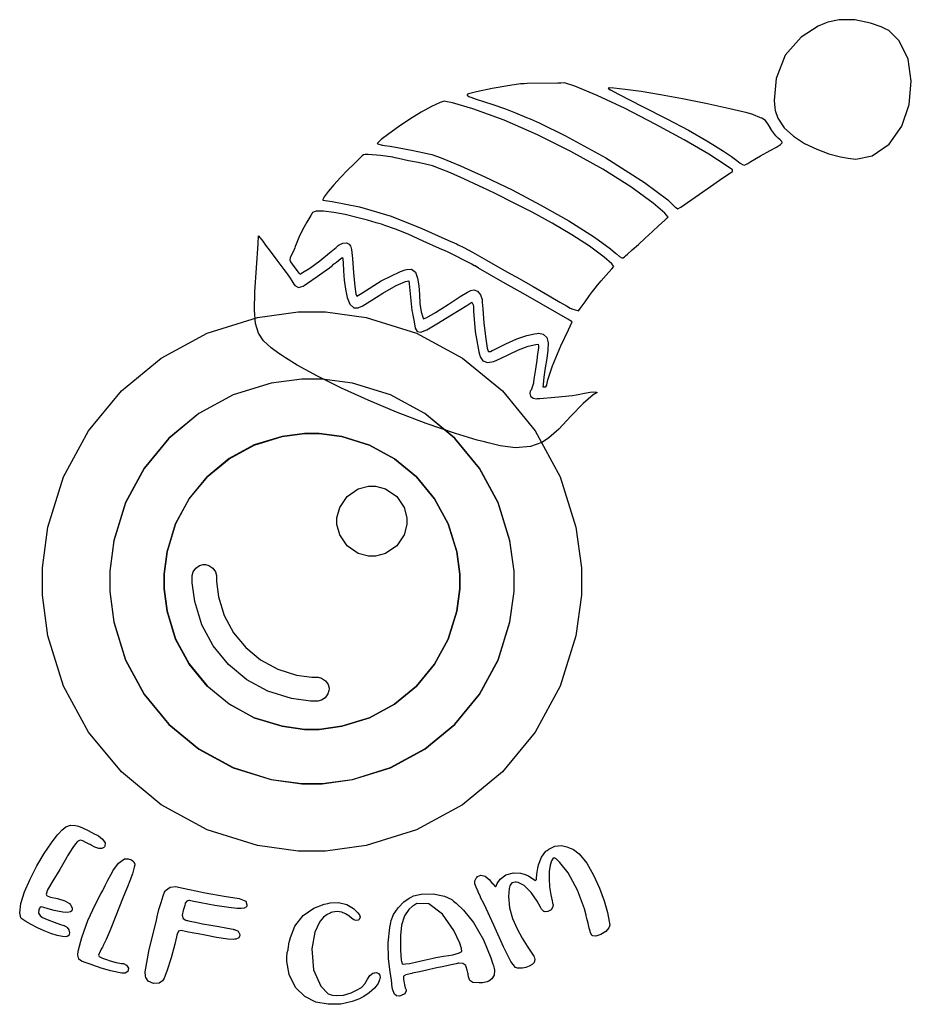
# Model space of a CAD drawing. Extents: x 2.28 to 6.5, y 0.51 to 5.17.
import ezdxf

# ---------------------------------------------------------------- set-up
doc = ezdxf.new("R2010")
doc.units = 0
doc.layers.get('0').update_dxf_attribs({"linetype": 'CONTINUOUS'})

msp = doc.modelspace()

# ---------------------------------------------------------------- linework, layer by layer
at = {"color": 240}
for points in [[(6.21039, 4.51286), (6.2354, 4.51036), (6.31288, 4.52626), (6.39393, 4.58122), (6.45253, 4.66607), (6.48757, 4.7691), (6.4981, 4.87858), (6.48296, 4.98281), (6.44125, 5.06999), (6.3916, 5.11897), (6.37185, 5.12847), (6.35553, 5.13618), (6.30425, 5.15435), (6.23112, 5.16965), (6.15696, 5.17008), (6.10292, 5.15864), (6.08649, 5.15136), (6.05767, 5.13878), (5.97732, 5.08718), (5.90093, 5.00168), (5.85867, 4.89154), (5.8495, 4.78765), (5.85211, 4.75347), (5.85303, 4.74078), (5.86583, 4.70324), (5.89665, 4.65821), (5.94038, 4.6186), (5.99294, 4.58475), (6.05035, 4.55697), (6.1084, 4.53554), (6.16308, 4.52072), (6.19846, 4.51411), (6.21039, 4.51286)], [(4.69374, 4.70036), (4.73606, 4.68158), (4.86083, 4.62017), (5.05192, 4.516), (5.23497, 4.40007), (5.34554, 4.31685), (5.37815, 4.28472), (5.38103, 4.28185), (5.39231, 4.2755), (5.40392, 4.28033), (5.40728, 4.28267), (5.43842, 4.30447), (5.53207, 4.36968), (5.60661, 4.42096), (5.64264, 4.44526), (5.65207, 4.45139), (5.65207, 4.45139), (5.65186, 4.45876), (5.62125, 4.48004), (5.53976, 4.53282), (5.42279, 4.60101), (5.28564, 4.676), (5.1435, 4.74914), (5.01161, 4.81164), (4.90522, 4.85487), (4.85579, 4.87076), (4.83957, 4.87011), (4.82525, 4.86963), (4.68018, 4.86757), (4.66564, 4.86703), (4.64839, 4.86632), (4.59694, 4.85921), (4.5146, 4.84424), (4.44006, 4.8279), (4.40261, 4.81858), (4.39481, 4.81597), (4.39583, 4.81337), (4.40283, 4.80664), (4.41092, 4.80404), (4.41249, 4.8035), (4.43847, 4.79465), (4.51676, 4.76833), (4.57656, 4.74804), (4.62457, 4.72971), (4.67649, 4.70779), (4.69374, 4.70036)], [(4.9229, 3.79199), (4.93056, 3.80263), (4.95356, 3.83458), (4.97439, 3.86372), (4.98899, 3.88374), (5.00076, 3.89908), (5.01318, 3.91411), (5.02983, 3.93326), (5.0541, 3.96089), (5.08074, 3.99126), (5.08957, 4.00142), (5.07981, 4.01406), (5.04383, 4.04665), (4.97537, 4.09776), (4.891, 4.15192), (4.79779, 4.20638), (4.70253, 4.2584), (4.61219, 4.30524), (4.53369, 4.34413), (4.48893, 4.36546), (4.47396, 4.37224), (4.45107, 4.38297), (4.38232, 4.41493), (4.31608, 4.44482), (4.26807, 4.46479), (4.23133, 4.47771), (4.19874, 4.48643), (4.16325, 4.49382), (4.11774, 4.50271), (4.07081, 4.51247), (4.05524, 4.51594), (4.04372, 4.51856), (3.98579, 4.52669), (3.92736, 4.53163), (3.91564, 4.53267), (3.91297, 4.53267), (3.90506, 4.53043), (3.89839, 4.52561), (3.89686, 4.52431), (3.8935, 4.52121), (3.88368, 4.51161), (3.85997, 4.48828), (3.82964, 4.45768), (3.79644, 4.42329), (3.76432, 4.38851), (3.73703, 4.35678), (3.71847, 4.33143), (3.71192, 4.3195), (3.71251, 4.31597), (3.75608, 4.30979), (3.88585, 4.28347), (4.03526, 4.23931), (4.18137, 4.18169), (4.30404, 4.12717), (4.34478, 4.10867), (4.35363, 4.10449), (4.3801, 4.09142), (4.42051, 4.0695), (4.48714, 4.03179), (4.57254, 3.98318), (4.60101, 3.96701), (4.62782, 3.95204), (4.70817, 3.90657), (4.78386, 3.86307), (4.83421, 3.83356), (4.86546, 3.81506), (4.88374, 3.80464), (4.89529, 3.79932), (4.90625, 3.79606), (4.91872, 3.79308), (4.9229, 3.79199)], [(5.01042, 3.40554), (4.99274, 3.39464), (4.94476, 3.35357), (4.88683, 3.29254), (4.82949, 3.23156), (4.78282, 3.1906), (4.76563, 3.17953), (4.74968, 3.16928), (4.69515, 3.14908), (4.62408, 3.14296), (4.5516, 3.153), (4.49567, 3.16639), (4.47711, 3.17117), (4.44276, 3.18007), (4.34071, 3.2105), (4.20074, 3.25803), (4.06131, 3.31142), (3.92654, 3.36822), (3.80057, 3.42606), (3.6875, 3.48247), (3.59147, 3.53515), (3.53483, 3.56928), (3.51665, 3.5816), (3.50418, 3.59011), (3.46756, 3.6166), (3.43186, 3.64919), (3.40793, 3.68565), (3.3941, 3.73226), (3.38883, 3.79536), (3.39051, 3.88118), (3.39751, 3.99604), (3.4056, 4.10867), (3.40831, 4.14615), (3.40935, 4.14492), (3.41249, 4.14111), (3.41575, 4.13721), (3.42019, 4.13151), (3.42806, 4.1211), (3.44162, 4.10297), (3.46306, 4.07428), (3.49463, 4.03201), (3.5275, 3.98796), (3.53851, 3.97325), (3.54346, 3.96664), (3.558, 3.94635), (3.56625, 3.93332), (3.56999, 3.926), (3.57443, 3.9184), (3.57607, 3.91596), (3.57915, 3.91129), (3.59765, 3.90218), (3.61925, 3.90869), (3.62397, 3.91178), (3.63943, 3.92253), (3.68593, 3.95486), (3.7239, 3.98139), (3.74419, 3.99599), (3.75325, 4.00299), (3.75743, 4.00683), (3.76324, 4.01204), (3.77701, 4.023), (3.79812, 4.0389), (3.80524, 4.04411), (3.80653, 4.0376), (3.80838, 4.01764), (3.81087, 3.98053), (3.81401, 3.93772), (3.81912, 3.89399), (3.82753, 3.85439), (3.8405, 3.82368), (3.85938, 3.80686), (3.87972, 3.80632), (3.88542, 3.80871), (3.89865, 3.81456), (3.93619, 3.83735), (3.99593, 3.87592), (4.05897, 3.91217), (4.10411, 3.93099), (4.11979, 3.93371), (4.12131, 3.92019), (4.12651, 3.85612), (4.13385, 3.79411), (4.13644, 3.78157), (4.13861, 3.77126), (4.1441, 3.74007), (4.15007, 3.71061), (4.15901, 3.69401), (4.17589, 3.69114), (4.20535, 3.70269), (4.25228, 3.7296), (4.32146, 3.77268), (4.39356, 3.81776), (4.41769, 3.83263), (4.41943, 3.82964), (4.4241, 3.82015), (4.42503, 3.81076), (4.42503, 3.80761), (4.42524, 3.79069), (4.43306, 3.69374), (4.45025, 3.59728), (4.45518, 3.58057), (4.45719, 3.57362), (4.46989, 3.55469), (4.49229, 3.54671), (4.52143, 3.55236), (4.55621, 3.56728), (4.59571, 3.58724), (4.63889, 3.60781), (4.68474, 3.62478), (4.72032, 3.63282), (4.73232, 3.63368), (4.73236, 3.632), (4.73275, 3.6269), (4.73307, 3.62224), (4.73292, 3.61643), (4.73178, 3.60607), (4.72922, 3.58794), (4.72493, 3.55871), (4.71843, 3.51497), (4.71158, 3.46886), (4.70936, 3.45344), (4.70882, 3.45008), (4.69792, 3.41704), (4.69586, 3.4139), (4.69396, 3.41118), (4.69162, 3.40076), (4.69596, 3.38813), (4.70828, 3.37907), (4.72319, 3.37608), (4.72814, 3.37642), (4.73958, 3.37722), (4.81119, 3.38292), (4.89426, 3.39176), (4.91146, 3.3941), (4.9215, 3.39572), (4.9515, 3.40147), (4.97732, 3.4069), (4.99496, 3.40875), (5.00678, 3.40696), (5.01042, 3.40554)]]:
    msp.add_lwpolyline(points, close=True, dxfattribs=at)
at = {"color": 95}
for points in [[(5.55832, 4.57954), (5.57124, 4.57172), (5.60954, 4.54736), (5.64643, 4.52235), (5.67176, 4.50385), (5.68842, 4.49138), (5.69911, 4.48432), (5.70671, 4.48215), (5.71403, 4.48421), (5.72151, 4.48844), (5.72396, 4.4899), (5.73899, 4.49886), (5.7845, 4.52512), (5.82926, 4.55018), (5.85986, 4.56728), (5.87825, 4.57872), (5.88607, 4.58681), (5.88519, 4.59364), (5.87744, 4.60161), (5.86768, 4.60997), (5.86458, 4.61285), (5.85699, 4.61996), (5.83751, 4.64481), (5.82172, 4.67215), (5.80729, 4.69303), (5.79047, 4.70404), (5.7844, 4.70557), (5.78153, 4.70638), (5.75131, 4.72017), (5.74794, 4.72119), (5.72071, 4.7284), (5.63867, 4.74843), (5.5261, 4.77339), (5.41521, 4.79563), (5.31104, 4.81456), (5.21864, 4.82964), (5.14307, 4.84028), (5.08931, 4.84603), (5.06879, 4.84765), (5.0625, 4.84619), (5.06353, 4.84543), (5.07286, 4.83865), (5.07394, 4.83783), (5.11176, 4.81803), (5.22592, 4.75956), (5.34071, 4.70128), (5.44319, 4.64671), (5.52983, 4.59685), (5.55832, 4.57954)], [(5.09793, 4.06494), (5.10243, 4.06119), (5.11615, 4.04981), (5.12696, 4.04269), (5.13439, 4.04286), (5.14074, 4.04758), (5.14268, 4.04932), (5.14578, 4.05208), (5.15517, 4.06049), (5.17736, 4.08051), (5.20628, 4.10667), (5.23893, 4.13629), (5.27229, 4.16672), (5.30339, 4.19526), (5.32926, 4.21918), (5.34256, 4.23161), (5.3469, 4.23579), (5.33132, 4.25418), (5.2761, 4.30197), (5.16982, 4.37912), (5.03711, 4.46203), (4.88693, 4.54557), (4.7284, 4.62457), (4.57047, 4.69385), (4.42219, 4.74826), (4.32547, 4.77636), (4.29269, 4.78267), (4.28668, 4.78381), (4.26693, 4.77789), (4.22672, 4.75976), (4.17714, 4.73215), (4.12343, 4.69879), (4.07064, 4.66351), (4.02403, 4.63004), (3.98867, 4.60215), (3.97358, 4.58897), (3.96978, 4.58365), (3.97185, 4.58236), (3.99371, 4.57667), (3.99582, 4.57639), (4.00472, 4.57525), (4.03157, 4.57124), (4.07406, 4.56381), (4.13157, 4.55225), (4.19228, 4.53922), (4.21251, 4.53472), (4.22765, 4.53136), (4.27186, 4.51568), (4.36356, 4.47863), (4.47879, 4.42692), (4.60867, 4.36388), (4.74442, 4.29286), (4.87706, 4.21718), (4.99783, 4.14008), (5.074, 4.08507), (5.09793, 4.06494)], [(3.98958, 4.20139), (3.98324, 4.2034), (3.96408, 4.20915), (3.92333, 4.22086), (3.87272, 4.23432), (3.81771, 4.2474), (3.76361, 4.25797), (3.71593, 4.264), (3.68007, 4.26318), (3.66351, 4.25732), (3.66146, 4.25347), (3.65533, 4.24289), (3.63688, 4.21104), (3.61664, 4.17486), (3.59874, 4.13867), (3.58529, 4.10693), (3.58128, 4.09619), (3.57894, 4.08985), (3.57113, 4.07107), (3.56304, 4.0541), (3.55783, 4.04243), (3.55621, 4.03342), (3.55886, 4.02436), (3.56657, 4.01243), (3.58003, 3.9949), (3.59506, 3.97558), (3.59999, 3.96907), (3.60021, 3.96886), (3.60439, 3.96625), (3.60519, 3.96599), (3.61669, 3.9726), (3.65001, 3.99463), (3.69764, 4.02929), (3.74403, 4.06592), (3.77518, 4.09164), (3.78543, 4.10037), (3.79021, 4.10422), (3.80713, 4.11274), (3.82487, 4.11415), (3.83768, 4.10742), (3.84386, 4.09847), (3.84478, 4.09517), (3.8481, 4.08165), (3.85281, 4.03965), (3.85764, 3.97211), (3.86307, 3.90756), (3.86849, 3.87169), (3.87294, 3.86079), (3.89611, 3.87538), (3.98785, 3.93349), (4.07915, 3.97797), (4.10211, 3.98579), (4.10889, 3.98817), (4.13167, 3.9885), (4.15044, 3.97428), (4.16114, 3.94706), (4.1665, 3.91081), (4.16928, 3.86947), (4.17219, 3.82699), (4.17806, 3.78738), (4.18544, 3.7621), (4.18956, 3.7545), (4.20394, 3.76074), (4.24511, 3.78401), (4.30533, 3.82226), (4.36257, 3.85975), (4.39725, 3.88103), (4.4094, 3.88683), (4.41336, 3.88883), (4.4274, 3.89079), (4.44504, 3.8846), (4.45915, 3.86735), (4.46604, 3.84532), (4.46669, 3.83783), (4.46718, 3.83344), (4.46946, 3.80122), (4.47488, 3.73356), (4.48318, 3.65875), (4.49035, 3.61442), (4.49479, 3.60037), (4.49685, 3.59933), (4.50597, 3.59972), (4.51406, 3.60374), (4.51563, 3.60449), (4.53142, 3.61199), (4.57867, 3.63493), (4.63032, 3.65869), (4.67746, 3.67546), (4.71457, 3.68349), (4.72711, 3.68474), (4.7341, 3.68549), (4.75592, 3.68164), (4.77229, 3.66601), (4.77886, 3.64008), (4.7781, 3.60596), (4.77268, 3.56597), (4.76514, 3.52229), (4.75814, 3.47711), (4.75456, 3.44379), (4.75418, 3.43261), (4.75765, 3.43197), (4.76861, 3.43186), (4.7724, 3.4394), (4.77289, 3.442), (4.77707, 3.4649), (4.79921, 3.53179), (4.83822, 3.62576), (4.87451, 3.70236), (4.89139, 3.73628), (4.89268, 3.7399), (4.89242, 3.74018), (4.8725, 3.75168), (4.81993, 3.7819), (4.74582, 3.82443), (4.66092, 3.87315), (4.57601, 3.92182), (4.50185, 3.96419), (4.44933, 3.99419), (4.43419, 4.00553), (4.42914, 4.00553), (4.41769, 4.01204), (4.30236, 4.07118), (4.29064, 4.07639), (4.26476, 4.0874), (4.18761, 4.12158), (4.11589, 4.15414), (4.05626, 4.1791), (4.0064, 4.19646), (3.98958, 4.20139)]]:
    msp.add_lwpolyline(points, close=True, dxfattribs=at)
at = {"color": 0}
for points in [[(3.66043, 1.2347), (3.59625, 1.2347), (3.40369, 1.26074), (3.16439, 1.33523), (2.94764, 1.45307), (2.75874, 1.60906), (2.60271, 1.79801), (2.48486, 2.01476), (2.41037, 2.25407), (2.38439, 2.44661), (2.38439, 2.51074), (2.38439, 2.57493), (2.41037, 2.76747), (2.48486, 3.00678), (2.60271, 3.22353), (2.75874, 3.41243), (2.94764, 3.56847), (3.16439, 3.68631), (3.40369, 3.76079), (3.59625, 3.78678), (3.66043, 3.78678), (3.72456, 3.78678), (3.9171, 3.76079), (4.15642, 3.68631), (4.37315, 3.56847), (4.56212, 3.41243), (4.7181, 3.22353), (4.83594, 3.00678), (4.91043, 2.76747), (4.93647, 2.57493), (4.93647, 2.51074), (4.93647, 2.44661), (4.91043, 2.25407), (4.83594, 2.01476), (4.7181, 1.79801), (4.56212, 1.60906), (4.37315, 1.45307), (4.15642, 1.33523), (3.9171, 1.26074), (3.72456, 1.2347), (3.66043, 1.2347)], [(3.66043, 3.46907), (3.61219, 3.46907), (3.46761, 3.44965), (3.28803, 3.39378), (3.12537, 3.30544), (2.98367, 3.18853), (2.86675, 3.04682), (2.77843, 2.88422), (2.72254, 2.70458), (2.70313, 2.56006), (2.70313, 2.51183), (2.70313, 2.46365), (2.72254, 2.31907), (2.77843, 2.13949), (2.86675, 1.97683), (2.98367, 1.83512), (3.12537, 1.71821), (3.28803, 1.62989), (3.46761, 1.574), (3.61219, 1.55453), (3.66043, 1.55453), (3.70861, 1.55453), (3.85314, 1.574), (4.03276, 1.62989), (4.19536, 1.71821), (4.33708, 1.83512), (4.45404, 1.97683), (4.54237, 2.13949), (4.59825, 2.31907), (4.61774, 2.46365), (4.61774, 2.51183), (4.61774, 2.56006), (4.59825, 2.70458), (4.54237, 2.88422), (4.45404, 3.04682), (4.33708, 3.18853), (4.19536, 3.30544), (4.03276, 3.39378), (3.85314, 3.44965), (3.70861, 3.46907), (3.66043, 3.46907)], [(3.66043, 1.81076), (3.69564, 1.81076), (3.80143, 1.82503), (3.93278, 1.86583), (4.05171, 1.93039), (4.15533, 2.01585), (4.24078, 2.11947), (4.30533, 2.23839), (4.34614, 2.36974), (4.3604, 2.47553), (4.3604, 2.51074), (4.3604, 2.54606), (4.34614, 2.65186), (4.30533, 2.78336), (4.24078, 2.90246), (4.15533, 3.00624), (4.05171, 3.0919), (3.93278, 3.15662), (3.80143, 3.19754), (3.69564, 3.21181), (3.66043, 3.21181), (3.62517, 3.21181), (3.51938, 3.1976), (3.38797, 3.15679), (3.2691, 3.09224), (3.16547, 3.00678), (3.07997, 2.90315), (3.0154, 2.78424), (2.97461, 2.65289), (2.96039, 2.5471), (2.96039, 2.51183), (2.96039, 2.47657), (2.97461, 2.37076), (3.0154, 2.23926), (3.07997, 2.12017), (3.16547, 2.01639), (3.2691, 1.93072), (3.38797, 1.866), (3.51938, 1.82508), (3.62517, 1.81076), (3.66043, 1.81076)], [(2.40419, 1.02637), (2.40647, 1.02252), (2.42279, 1.01644), (2.45546, 1.00933), (2.49089, 0.999349), (2.51303, 0.986817), (2.51768, 0.980578), (2.51926, 0.977214), (2.52522, 0.966417), (2.52604, 0.95714), (2.52501, 0.954536), (2.52403, 0.952094), (2.51753, 0.946181), (2.50336, 0.943631), (2.48101, 0.945747), (2.45692, 0.949924), (2.44894, 0.951389), (2.43967, 0.953125), (2.41237, 0.960504), (2.39111, 0.968099), (2.37918, 0.970161), (2.37224, 0.965115), (2.37082, 0.962836), (2.36843, 0.958442), (2.36561, 0.940104), (2.37528, 0.926432), (2.37918, 0.924317), (2.38558, 0.920247), (2.40662, 0.910644), (2.44049, 0.897515), (2.47097, 0.887153), (2.48594, 0.882433), (2.48856, 0.881619), (2.48958, 0.881347), (2.49843, 0.876139), (2.49897, 0.875325), (2.50239, 0.873047), (2.51036, 0.862358), (2.51313, 0.847765), (2.50906, 0.835558), (2.50239, 0.829915), (2.5, 0.829536), (2.49522, 0.828722), (2.48025, 0.829753), (2.45449, 0.835124), (2.42469, 0.84451), (2.39296, 0.856879), (2.36133, 0.871094), (2.33182, 0.886122), (2.30653, 0.900717), (2.29199, 0.910319), (2.28749, 0.9139), (2.28261, 0.918782), (2.27718, 0.942329), (2.28239, 0.986219), (2.29986, 1.04091), (2.32639, 1.10167), (2.35872, 1.16395), (2.39367, 1.22298), (2.42796, 1.2742), (2.45019, 1.30366), (2.45833, 1.31283), (2.46278, 1.31809), (2.47629, 1.33371), (2.49501, 1.34999), (2.51807, 1.35786), (2.54161, 1.35585), (2.54893, 1.35346), (2.55533, 1.35162), (2.57411, 1.3444), (2.59879, 1.33306), (2.61936, 1.32232), (2.62967, 1.31652), (2.63226, 1.31494), (2.63693, 1.31321), (2.65039, 1.30593), (2.66965, 1.2914), (2.68164, 1.27349), (2.68067, 1.25798), (2.67811, 1.2545), (2.67572, 1.25184), (2.6659, 1.2462), (2.65164, 1.24647), (2.63368, 1.25336), (2.61621, 1.26204), (2.6104, 1.26492), (2.60547, 1.26742), (2.59104, 1.27561), (2.57563, 1.28358), (2.56278, 1.28592), (2.55328, 1.28179), (2.55106, 1.27951), (2.54893, 1.27745), (2.54199, 1.26888), (2.52903, 1.25114), (2.51421, 1.22917), (2.50336, 1.21159), (2.5, 1.20557), (2.49251, 1.1907), (2.46729, 1.14741), (2.43371, 1.09337), (2.40935, 1.05062), (2.40181, 1.03017), (2.40419, 1.02637)], [(4.52919, 1.06597), (4.52968, 1.06624), (4.53331, 1.06841), (4.53331, 1.06912), (4.53331, 1.06912), (4.5344, 1.07324), (4.5344, 1.07324), (4.53743, 1.08073), (4.55186, 1.10107), (4.57889, 1.12131), (4.6149, 1.13086), (4.64871, 1.12918), (4.6594, 1.12641), (4.66607, 1.12511), (4.68528, 1.11664), (4.70574, 1.10373), (4.71913, 1.09598), (4.72396, 1.10004), (4.72396, 1.1014), (4.72444, 1.10427), (4.72564, 1.12565), (4.72939, 1.15424), (4.73122, 1.16075), (4.73383, 1.16938), (4.74789, 1.20557), (4.76824, 1.23345), (4.77399, 1.23785), (4.78201, 1.24414), (4.81033, 1.25765), (4.84142, 1.2608), (4.8674, 1.25456), (4.88325, 1.24821), (4.88857, 1.2462), (4.89893, 1.24235), (4.92632, 1.22065), (4.96164, 1.17687), (4.9936, 1.12115), (5.02121, 1.05962), (5.04346, 0.998426), (5.05946, 0.943739), (5.06819, 0.901693), (5.07042, 0.883681), (5.06874, 0.878472), (5.06651, 0.871907), (5.05268, 0.854546), (5.02849, 0.839031), (5.00412, 0.832357), (4.99056, 0.832628), (4.98753, 0.834744), (4.98643, 0.835286), (4.97863, 0.849067), (4.97814, 0.8514), (4.97711, 0.856011), (4.97385, 0.869792), (4.96821, 0.893067), (4.96257, 0.915582), (4.95936, 0.927951), (4.95833, 0.931586), (4.9509, 0.961643), (4.91824, 1.04921), (4.87299, 1.13151), (4.83421, 1.18083), (4.81614, 1.19802), (4.81353, 1.19933), (4.81158, 1.20063), (4.80279, 1.20025), (4.79428, 1.18875), (4.78808, 1.16726), (4.78444, 1.13802), (4.78364, 1.10335), (4.78581, 1.06559), (4.79124, 1.02702), (4.79731, 0.999024), (4.80003, 0.989908), (4.80003, 0.98839), (4.80106, 0.984864), (4.80106, 0.98367), (4.80231, 0.980957), (4.80111, 0.970378), (4.79243, 0.957032), (4.77789, 0.948079), (4.76432, 0.94694), (4.76042, 0.948242), (4.75885, 0.948514), (4.74843, 0.958171), (4.74794, 0.959744), (4.74274, 0.969401), (4.7264, 0.997939), (4.69857, 1.03852), (4.66542, 1.07151), (4.63769, 1.08605), (4.62815, 1.08681), (4.62315, 1.08735), (4.60753, 1.08393), (4.59924, 1.0733), (4.59793, 1.07015), (4.59429, 1.05789), (4.59056, 1.01893), (4.59597, 0.966525), (4.61089, 0.914876), (4.63189, 0.865994), (4.65565, 0.821778), (4.67888, 0.784233), (4.69824, 0.755262), (4.70757, 0.74159), (4.71039, 0.736817), (4.71257, 0.73329), (4.71615, 0.720757), (4.713, 0.707519), (4.70329, 0.697049), (4.68918, 0.689182), (4.67296, 0.683757), (4.65696, 0.68061), (4.64328, 0.679579), (4.63644, 0.679904), (4.63439, 0.680556), (4.62462, 0.683919), (4.60157, 0.712185), (4.56679, 0.780979), (4.52197, 0.883192), (4.47592, 0.982476), (4.45936, 1.01492), (4.45806, 1.01731), (4.44764, 1.04177), (4.44689, 1.04411), (4.44515, 1.04915), (4.43858, 1.06375), (4.43213, 1.07926), (4.43175, 1.09364), (4.43853, 1.10628), (4.44168, 1.1097), (4.44493, 1.11361), (4.46035, 1.12044), (4.48047, 1.11551), (4.49935, 1.10037), (4.51133, 1.08588), (4.5146, 1.08057), (4.51639, 1.07905), (4.5281, 1.06706), (4.52919, 1.06597)], [(2.71875, 1.14095), (2.72211, 1.1467), (2.74425, 1.17708), (2.77268, 1.19748), (2.77919, 1.19824), (2.78201, 1.19851), (2.79113, 1.19737), (2.80599, 1.19271), (2.81808, 1.18348), (2.82232, 1.17253), (2.82189, 1.16911), (2.81961, 1.15858), (2.81104, 1.12723), (2.79921, 1.09386), (2.787, 1.06483), (2.77783, 1.04308), (2.77501, 1.03575), (2.76454, 1.00895), (2.73307, 0.928603), (2.70546, 0.859754), (2.68679, 0.816624), (2.67583, 0.794108), (2.67188, 0.786783), (2.6716, 0.786567), (2.669, 0.780328), (2.66872, 0.779514), (2.66846, 0.779297), (2.66351, 0.769911), (2.65858, 0.759494), (2.65831, 0.758681), (2.65776, 0.757921), (2.65522, 0.753851), (2.65522, 0.752442), (2.65365, 0.749946), (2.64974, 0.741917), (2.6531, 0.735406), (2.66894, 0.728299), (2.69303, 0.719185), (2.70107, 0.715983), (2.706, 0.714193), (2.73383, 0.706868), (2.75965, 0.702692), (2.76357, 0.702419), (2.76839, 0.701932), (2.78239, 0.694444), (2.79189, 0.679525), (2.78928, 0.66466), (2.77632, 0.65701), (2.77186, 0.656575), (2.76036, 0.657118), (2.70714, 0.666883), (2.6575, 0.6824), (2.64789, 0.685764), (2.64789, 0.685764), (2.6365, 0.689833), (2.61143, 0.698785), (2.58637, 0.707736), (2.57497, 0.711806), (2.57497, 0.711806), (2.57026, 0.71365), (2.55701, 0.723253), (2.55311, 0.741265), (2.55311, 0.747233), (2.55561, 0.767036), (2.57064, 0.825358), (2.60026, 0.906358), (2.63569, 0.983074), (2.66162, 1.03228), (2.67085, 1.04829), (2.67329, 1.05414), (2.68153, 1.07145), (2.69476, 1.09738), (2.70801, 1.12196), (2.71599, 1.13628), (2.71875, 1.14095)], [(3.11253, 0.844075), (3.10124, 0.845324), (3.06771, 0.851887), (3.04178, 0.858018), (3.02854, 0.855414), (3.02274, 0.841635), (3.02186, 0.836806), (3.02001, 0.828233), (3.01129, 0.793511), (2.99371, 0.729546), (2.97379, 0.666287), (2.96121, 0.632921), (2.95628, 0.625325), (2.9534, 0.620335), (2.9369, 0.60981), (2.91026, 0.60726), (2.88579, 0.618218), (2.87369, 0.63661), (2.87294, 0.643067), (2.87185, 0.66211), (2.88971, 0.76926), (2.92264, 0.899849), (2.92914, 0.930556), (2.93083, 0.937446), (2.93658, 0.958008), (2.94661, 0.991265), (2.95697, 1.02257), (2.96326, 1.03944), (2.9656, 1.04411), (2.96821, 1.04829), (2.98915, 1.06364), (3.01687, 1.06755), (3.02289, 1.06597), (3.02968, 1.06418), (3.07394, 1.05377), (3.11822, 1.04438), (3.125, 1.04308), (3.15474, 1.03711), (3.24468, 1.02181), (3.31549, 1.01025), (3.34776, 0.997939), (3.35314, 0.979818), (3.35211, 0.974283), (3.35157, 0.9713), (3.33957, 0.963921), (3.32553, 0.962836), (3.32086, 0.962836), (3.3074, 0.962836), (3.26714, 0.96696), (3.20063, 0.976942), (3.13433, 0.989204), (3.09446, 0.997396), (3.08128, 1.00032), (3.07867, 1.00087), (3.06771, 0.997396), (3.06093, 0.988118), (3.06044, 0.985786), (3.05843, 0.977593), (3.05143, 0.953233), (3.0466, 0.930556), (3.05072, 0.915744), (3.06396, 0.907878), (3.06874, 0.906575), (3.07194, 0.905165), (3.08257, 0.902832), (3.10878, 0.897299), (3.14318, 0.890733), (3.18147, 0.883681), (3.21951, 0.876899), (3.25304, 0.870876), (3.27778, 0.866319), (3.287, 0.864692), (3.28961, 0.863878), (3.29428, 0.863118), (3.31158, 0.855197), (3.31896, 0.839464), (3.31874, 0.834744), (3.31847, 0.832411), (3.31392, 0.823568), (3.30046, 0.817817), (3.29585, 0.817003), (3.28933, 0.815701), (3.26187, 0.818033), (3.20964, 0.8259), (3.15462, 0.836046), (3.12267, 0.842285), (3.11253, 0.844075)], [(4.10622, 0.576389), (4.1065, 0.572483), (4.1001, 0.55816), (4.08382, 0.550131), (4.07915, 0.549317), (4.07471, 0.548286), (4.06028, 0.548828), (4.05154, 0.557671), (4.05003, 0.560764), (4.0479, 0.564453), (4.04232, 0.580946), (4.03928, 0.60319), (4.03851, 0.6097), (4.03706, 0.622885), (4.03054, 0.66211), (4.02235, 0.724067), (4.02126, 0.800456), (4.0294, 0.872612), (4.0344, 0.896158), (4.03624, 0.905871), (4.04699, 0.933974), (4.06819, 0.966363), (4.09646, 0.993924), (4.12142, 1.01188), (4.13021, 1.01704), (4.14117, 1.02252), (4.178, 1.03109), (4.23383, 1.03255), (4.28808, 1.02132), (4.32221, 1.00526), (4.33128, 0.997233), (4.34364, 0.987522), (4.37842, 0.955078), (4.42562, 0.896701), (4.47228, 0.814128), (4.50792, 0.728569), (4.51768, 0.699328), (4.5204, 0.692492), (4.5255, 0.670682), (4.52393, 0.647244), (4.51303, 0.62934), (4.49815, 0.619086), (4.49274, 0.617025), (4.48986, 0.615994), (4.46853, 0.610786), (4.46149, 0.610786), (4.45182, 0.610786), (4.4229, 0.612739), (4.40756, 0.622504), (4.40625, 0.626411), (4.40571, 0.629015), (4.40235, 0.63916), (4.40001, 0.649903), (4.40001, 0.653483), (4.39931, 0.65804), (4.39594, 0.671496), (4.3909, 0.686089), (4.3896, 0.690972), (4.38906, 0.693576), (4.37494, 0.701551), (4.35678, 0.703722), (4.35417, 0.70345), (4.35335, 0.703233), (4.34397, 0.701172), (4.31907, 0.695692), (4.28429, 0.688151), (4.24451, 0.679525), (4.20464, 0.670899), (4.1696, 0.663357), (4.14421, 0.657878), (4.13465, 0.655817), (4.13336, 0.655544), (4.12646, 0.653862), (4.10585, 0.648438), (4.09467, 0.641547), (4.09418, 0.628364), (4.09793, 0.608942), (4.09896, 0.602431), (4.09918, 0.600911), (4.10183, 0.586317), (4.10211, 0.584744), (4.10286, 0.584256), (4.10622, 0.578396), (4.10622, 0.576389)], [(3.5479, 0.767036), (3.54812, 0.770671), (3.55333, 0.804525), (3.55414, 0.807617), (3.55865, 0.8259), (3.58024, 0.878689), (3.6186, 0.930067), (3.67003, 0.965007), (3.71869, 0.983074), (3.7354, 0.986817), (3.74761, 0.989529), (3.78564, 0.991319), (3.82553, 0.981879), (3.85753, 0.961914), (3.87825, 0.942003), (3.88439, 0.934733), (3.88644, 0.932671), (3.88954, 0.921442), (3.88433, 0.911296), (3.88226, 0.909722), (3.87989, 0.907986), (3.87067, 0.905382), (3.85954, 0.908637), (3.84804, 0.916883), (3.83512, 0.927572), (3.81999, 0.938097), (3.80171, 0.94591), (3.77935, 0.94846), (3.75857, 0.945258), (3.75206, 0.943033), (3.74718, 0.941189), (3.73296, 0.934353), (3.71599, 0.921983), (3.70036, 0.90294), (3.68858, 0.881728), (3.68544, 0.874294), (3.67443, 0.85064), (3.6595, 0.77105), (3.66872, 0.673014), (3.70296, 0.595703), (3.7379, 0.559299), (3.75206, 0.554525), (3.75836, 0.552681), (3.77832, 0.550185), (3.81011, 0.552463), (3.84694, 0.563368), (3.87869, 0.578614), (3.88857, 0.584744), (3.89507, 0.588921), (3.91168, 0.606119), (3.92383, 0.627496), (3.93494, 0.645725), (3.94971, 0.656196), (3.95518, 0.657661), (3.95774, 0.658583), (3.96631, 0.659179), (3.97613, 0.655599), (3.98232, 0.646539), (3.98307, 0.6352), (3.98232, 0.631619), (3.98096, 0.625379), (3.97347, 0.607206), (3.95714, 0.584744), (3.93201, 0.563043), (3.90587, 0.546007), (3.89686, 0.540961), (3.88618, 0.534939), (3.85135, 0.521864), (3.79699, 0.510471), (3.73822, 0.509115), (3.67979, 0.520019), (3.62631, 0.545574), (3.58236, 0.588053), (3.55257, 0.649631), (3.54167, 0.711914), (3.54167, 0.732639), (3.54167, 0.737631), (3.54269, 0.748753), (3.54269, 0.752442), (3.544, 0.754286), (3.5479, 0.767036), (3.5479, 0.767036)], [(4.08539, 0.711806), (4.08556, 0.710394), (4.08594, 0.706), (4.08762, 0.701878), (4.09267, 0.699815), (4.10335, 0.700142), (4.12196, 0.703071), (4.15072, 0.708931), (4.19194, 0.71799), (4.23394, 0.727431), (4.24794, 0.730578), (4.25662, 0.732206), (4.28288, 0.736436), (4.3074, 0.739963), (4.32742, 0.74349), (4.34364, 0.747612), (4.34896, 0.749294), (4.35433, 0.75076), (4.36963, 0.758681), (4.36936, 0.773221), (4.36774, 0.777453), (4.36035, 0.798178), (4.33182, 0.858074), (4.27914, 0.936469), (4.21474, 0.985351), (4.15739, 0.985949), (4.14378, 0.977431), (4.13704, 0.973307), (4.11887, 0.957682), (4.09868, 0.928006), (4.08512, 0.88341), (4.08018, 0.835232), (4.08018, 0.819119), (4.07992, 0.811849), (4.07964, 0.765082), (4.08356, 0.718858), (4.08539, 0.711806)]]:
    msp.add_lwpolyline(points, close=True, dxfattribs=at)
at = {"color": 7}
for points in [[(3.66043, 3.46907), (3.61219, 3.46907), (3.46761, 3.4496), (3.28803, 3.39361), (3.12537, 3.30512), (2.98367, 3.18799), (2.86675, 3.04611), (2.77843, 2.88331), (2.72254, 2.70361), (2.70313, 2.55897), (2.70313, 2.51074), (2.70313, 2.46257), (2.72254, 2.31803), (2.77843, 2.1384), (2.86675, 1.97581), (2.98367, 1.8341), (3.12537, 1.71718), (3.28803, 1.62885), (3.46761, 1.57297), (3.61219, 1.5535), (3.66043, 1.5535), (3.70861, 1.5535), (3.85314, 1.57297), (4.03276, 1.62885), (4.19536, 1.71718), (4.33708, 1.8341), (4.45404, 1.97581), (4.54237, 2.1384), (4.59825, 2.31803), (4.61774, 2.46257), (4.61774, 2.51074), (4.61774, 2.55897), (4.59825, 2.70361), (4.54237, 2.88331), (4.45404, 3.04611), (4.33708, 3.18799), (4.19536, 3.30512), (4.03276, 3.39361), (3.85314, 3.4496), (3.70861, 3.46907), (3.66043, 3.46907)], [(3.66043, 1.81076), (3.62517, 1.81076), (3.51938, 1.82503), (3.38797, 1.86583), (3.2691, 1.93039), (3.16547, 2.01585), (3.07997, 2.11947), (3.0154, 2.23839), (2.97461, 2.36974), (2.96039, 2.47553), (2.96039, 2.51074), (2.96039, 2.54601), (2.97461, 2.65181), (3.0154, 2.78321), (3.07997, 2.90213), (3.16547, 3.00569), (3.2691, 3.09119), (3.38797, 3.15576), (3.51938, 3.19656), (3.62517, 3.21078), (3.66043, 3.21078), (3.69564, 3.21078), (3.80143, 3.19656), (3.93278, 3.15576), (4.05171, 3.09119), (4.15533, 3.00569), (4.24078, 2.90213), (4.30533, 2.78321), (4.34614, 2.65181), (4.3604, 2.54601), (4.3604, 2.51074), (4.3604, 2.47553), (4.34614, 2.36974), (4.30533, 2.23839), (4.24078, 2.11947), (4.15533, 2.01585), (4.05171, 1.93039), (3.93278, 1.86583), (3.80143, 1.82503), (3.69564, 1.81076), (3.66043, 1.81076)], [(4.1104, 2.79617), (4.1104, 2.78006), (4.09739, 2.73167), (4.06196, 2.67904), (4.00933, 2.64356), (3.96089, 2.63053), (3.94476, 2.63053), (3.9286, 2.63053), (3.88021, 2.64356), (3.82758, 2.67904), (3.79215, 2.73167), (3.77919, 2.78006), (3.77919, 2.79617), (3.77919, 2.81233), (3.79215, 2.86074), (3.82758, 2.91342), (3.88021, 2.94883), (3.9286, 2.96181), (3.94476, 2.96181), (3.96089, 2.96181), (4.00933, 2.94883), (4.06196, 2.91342), (4.09739, 2.86074), (4.1104, 2.81233), (4.1104, 2.79617)], [(3.68332, 1.94413), (3.65332, 1.94413), (3.56347, 1.95628), (3.45231, 1.991), (3.35211, 2.04585), (3.26508, 2.11822), (3.19347, 2.20574), (3.13954, 2.30583), (3.10558, 2.41596), (3.09375, 2.50429), (3.09375, 2.53369), (3.09375, 2.53922), (3.09814, 2.55583), (3.11025, 2.57406), (3.12842, 2.58643), (3.14535, 2.59099), (3.15104, 2.59099), (3.15657, 2.59099), (3.17318, 2.58658), (3.1914, 2.57449), (3.20378, 2.55632), (3.20833, 2.53939), (3.20833, 2.53369), (3.20833, 2.50982), (3.21793, 2.43821), (3.24561, 2.34901), (3.28944, 2.26818), (3.3475, 2.19764), (3.41792, 2.13932), (3.49881, 2.09526), (3.58822, 2.06739), (3.66032, 2.05761), (3.68435, 2.05761), (3.68989, 2.05761), (3.70649, 2.05322), (3.72472, 2.04112), (3.73708, 2.02294), (3.74164, 2.00603), (3.74164, 2.00032), (3.74126, 1.99479), (3.73606, 1.9784), (3.72342, 1.9605), (3.70529, 1.94851), (3.68881, 1.94413), (3.68332, 1.94413)]]:
    msp.add_lwpolyline(points, close=True, dxfattribs=at)

doc.saveas('drawing.dxf')
